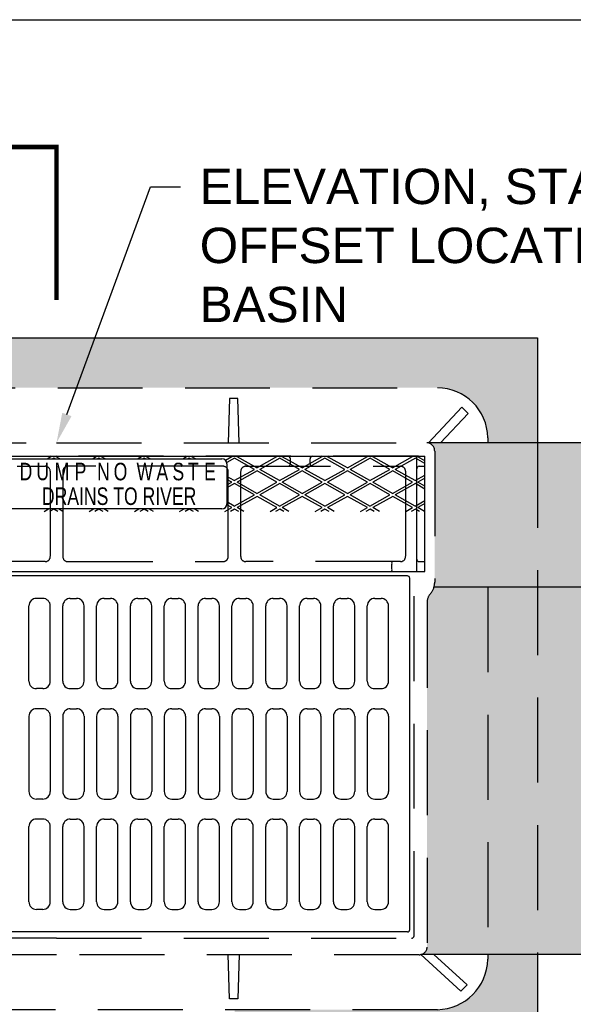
# Model space of a CAD drawing. Header units: feet. Extents: x 0 to 192, y -5 to 30.
# Tile 14 of 21: x 29.86 to 31.82, y 20.9 to 24.37. Entities that reach past the tile are written whole.
import ezdxf
from ezdxf import colors
from ezdxf.entities.mleader import LeaderData, LeaderLine
from ezdxf.enums import TextEntityAlignment as Align
from ezdxf.math import Vec2, Vec3

# ---------------------------------------------------------------- set-up
doc = ezdxf.new("R2010")
doc.units = ezdxf.units.FT
doc.header["$MEASUREMENT"] = 0
for name, pattern in [('B', [0.3, 0.25, -0.05]), ('F', [0.15000000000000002, 0.1, -0.05]), ('OhDOT_USTN3', [0.22, 0.165, -0.055])]:
    doc.linetypes.add(name, pattern=pattern)
doc.layers.add('COLUMNS', color=6, linetype='Continuous', plot=False)
for name, color, linetype in [('D-HATCH-PATT', 247, 'Continuous'), ('D-HATCH-SOLID', 255, 'Continuous'), ('D-TEXT', 9, 'Continuous'), ('DETAIL', 1, 'Continuous'), ('PV_X_EOP', 27, 'OhDOT_USTN3'), ('text', 9, 'Continuous')]:
    doc.layers.add(name, color=color, linetype=linetype)
doc.styles.add('HOLLOW', font='HOLLOW', dxfattribs={"width": 0.8})
doc.styles.get("Standard").update_dxf_attribs({"font": 'arial.ttf'})

msp = doc.modelspace()

# ---------------------------------------------------------------- hatches: boundary and pattern name
at = {"layer": 'D-HATCH-PATT', "linetype": 'Continuous'}
h = msp.add_hatch(dxfattribs=at)
h.set_pattern_fill('AR-CONC', color=256, scale=0.02125)
h.set_pattern_definition([(49.99999999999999, (-130.7826823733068, 6.369226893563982), (0.1524177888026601, -0.01333482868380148), [0.0159375, -0.1753125]), (355, (-130.7826823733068, 6.369226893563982), (-0.0294846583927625, 0.1598408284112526), [0.01275, -0.14025]), (100.45144446, (-130.7699808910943, 6.368115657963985), (0.1229331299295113, 0.1465059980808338), [0.01354479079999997, -0.1489926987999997]), (46.1842, (-130.7826823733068, 6.41172689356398), (0.2267887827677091, -0.03517284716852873), [0.02390624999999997, -0.2629687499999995]), (96.63563549, (-130.7637833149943, 6.408795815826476), (0.1986156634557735, 0.207000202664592), [0.020317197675, -0.223489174]), (351.1841639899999, (-130.7826823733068, 6.41172689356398), (0.1986156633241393, 0.2070002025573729), [0.019125, -0.2103750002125]), (21, (-130.7614323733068, 6.401101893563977), (0.1268427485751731, -0.08555651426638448), [0.0159375, -0.1753125]), (326, (-130.7614323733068, 6.401101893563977), (0.05170450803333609, 0.1540943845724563), [0.01275, -0.14025]), (71.45144474, (-130.7508621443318, 6.393972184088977), (0.1785472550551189, 0.06853786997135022), [0.013544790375, -0.1489926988]), (37.50000000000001, (-130.7826823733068, 6.369226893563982), (0.002583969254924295, 0.07073994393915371), [0, -0.13855, 0, -0.142375, 0, -0.14078125]), (7.499999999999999, (-130.7826823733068, 6.369226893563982), (0.05590227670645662, 0.08381248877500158), [0, -0.081175, 0, -0.1353625, 0, -0.05365625]), (327.5, (-130.8300698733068, 6.369226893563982), (0.1134372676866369, -0.004792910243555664), [0, -0.053125, 0, -0.16575, 0, -0.2199375]), (317.5, (-130.8513198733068, 6.369226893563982), (0.1239270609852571, 0.02127230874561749), [0, -0.0690625, 0, -0.110075, 0, -0.1561875])])
edge = h.paths.add_edge_path()
edge.add_line((31.69254893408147, 23.25096708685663), (28.29254893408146, 23.25096708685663))
edge.add_line((28.29254893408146, 23.25096708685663), (28.29254893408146, 22.88078686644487))
edge.add_line((28.29254893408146, 22.88078686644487), (28.46889906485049, 22.88078686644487))
edge.add_line((28.46889906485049, 22.88078686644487), (28.4688990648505, 22.89858956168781))
edge.add_arc((28.64516363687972, 22.89858956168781), 0.1762645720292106, 90.48737381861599, 179.999999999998, ccw=False)
edge.add_line((28.64366429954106, 23.0748477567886), (31.33693349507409, 23.0748477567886))
edge.add_arc((31.33767824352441, 22.89633538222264), 0.1785139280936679, 0.7235200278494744, 90.23903494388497, ccw=False)
edge.add_line((31.51617793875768, 22.89858956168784), (31.51617793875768, 22.88078686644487))
edge.add_line((31.51617793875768, 22.88078686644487), (31.69254893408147, 22.88078686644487))
edge.add_line((31.69254893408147, 22.88078686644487), (31.69254893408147, 23.25096708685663))
edge = h.paths.add_edge_path()
edge.add_line((30.62166116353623, 20.87901445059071), (30.62198791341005, 20.6997901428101))
edge.add_line((30.62198791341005, 20.6997901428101), (31.69254893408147, 20.70096708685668))
edge.add_line((31.69254893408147, 20.70096708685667), (31.69254893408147, 21.07366695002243))
edge.add_line((31.69254893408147, 21.07366695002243), (31.51617793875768, 21.07366695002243))
edge.add_line((31.51617793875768, 21.07366695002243), (31.51617793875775, 21.06349292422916))
edge.add_arc((31.3350565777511, 21.06013564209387), 0.1811524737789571, -88.93519295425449, 1.0619182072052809, ccw=False)
edge.add_line((31.3384229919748, 20.87901445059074), (30.62166116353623, 20.87901445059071))
edge = h.paths.add_edge_path()
edge.add_line((29.3637369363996, 20.70096708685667), (29.36369227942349, 20.87901445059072))
edge.add_line((29.36369227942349, 20.87901445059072), (28.65340931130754, 20.87901445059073))
edge.add_arc((28.65003614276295, 21.0601515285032), 0.1811684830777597, 181.0668494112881, 271.06684941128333, ccw=False)
edge.add_line((28.46889906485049, 21.05677835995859), (28.46889906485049, 21.07307534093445))
edge.add_line((28.46889906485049, 21.07307534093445), (28.29254893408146, 21.07307534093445))
edge.add_line((28.29254893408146, 21.07307534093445), (28.29254893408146, 20.70096708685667))
edge.add_line((28.29254893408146, 20.70096708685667), (29.3637369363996, 20.70096708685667))
at = {"layer": 'D-HATCH-SOLID', "linetype": 'Continuous'}
h = msp.add_hatch(color=255, dxfattribs=at)
h.dxf.hatch_style = 1
h.paths.add_polyline_path([(25.67171560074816, 22.88078686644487), (25.24672033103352, 22.88078686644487), (25.24673005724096, 22.37026798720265), (25.67171560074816, 22.37026798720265)])
h.paths.add_polyline_path([(25.67171560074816, 22.37026798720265), (25.24673005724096, 22.37026798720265), (25.24673634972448, 22.03998183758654), (25.10363984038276, 22.03998183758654), (25.38979136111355, 21.91388036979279), (25.24671560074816, 21.91388036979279), (25.24671560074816, 21.07307534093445), (25.67171560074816, 21.07307534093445)])
edge = h.paths.add_edge_path()
edge.add_arc((28.68622152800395, 22.85093494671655), 0.02989088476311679, 92.9258561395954, 180, ccw=False)
edge.add_line((28.68469578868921, 22.88078686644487), (25.74254893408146, 22.88078686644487))
edge.add_line((25.74254893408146, 22.88078686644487), (25.74254893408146, 22.37026798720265))
edge.add_line((25.74254893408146, 22.37026798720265), (28.65905352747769, 22.37026798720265))
edge.add_arc((28.72139534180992, 22.38890776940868), 0.06506875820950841, 180.6400256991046, 196.6463102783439, ccw=False)
edge.add_line((28.65633064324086, 22.38818093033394), (28.65633064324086, 22.85093494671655))
edge = h.paths.add_edge_path()
edge.add_arc((28.63674954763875, 22.31668727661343), 0.04646360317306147, 1.360219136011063, 35.80627580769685)
edge.add_arc((28.72139534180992, 22.38890776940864), 0.0650687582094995, 196.6463102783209, 223.8002770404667, ccw=False)
edge.add_line((28.65905352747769, 22.37026798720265), (25.74254893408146, 22.37026798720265))
edge.add_line((25.74254893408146, 22.37026798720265), (25.74254893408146, 21.07307534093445))
edge.add_line((25.74254893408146, 21.07307534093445), (28.7115652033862, 21.07307534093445))
edge.add_arc((28.71096198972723, 21.10084532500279), 0.02777653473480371, 181.8579664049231, 271.2443709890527, ccw=False)
edge.add_line((28.68320005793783, 21.09994475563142), (28.68320005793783, 22.31779023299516))
edge = h.paths.add_edge_path()
edge.add_line((34.24254893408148, 22.37026798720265), (31.32603243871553, 22.37026798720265))
edge.add_arc((31.26369062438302, 22.38890776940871), 0.06506875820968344, 316.1997229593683, 343.3536897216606, ccw=False)
edge.add_arc((31.34833641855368, 22.31668727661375), 0.0464636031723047, 144.1937241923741, 181.3602191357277)
edge.add_line((31.30188590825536, 22.31558432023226), (31.30188590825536, 21.10174589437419))
edge.add_arc((31.27412397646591, 21.10084532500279), 0.02777653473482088, -78.08786366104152, 1.85796640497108, ccw=False)
edge.add_line((31.27985737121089, 21.07366695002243), (34.24254893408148, 21.07366695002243))
edge.add_line((34.24254893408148, 21.07366695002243), (34.24254893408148, 22.37026798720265))
edge = h.paths.add_edge_path()
edge.add_line((34.24254893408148, 22.88078686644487), (31.29733869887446, 22.88078686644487))
edge.add_arc((31.29886443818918, 22.85093494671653), 0.02989088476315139, 5.7980287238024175e-12, 92.92585613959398, ccw=False)
edge.add_line((31.32875532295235, 22.85093494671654), (31.32875532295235, 22.38963460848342))
edge.add_arc((31.26369062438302, 22.3889077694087), 0.06506875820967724, -16.646310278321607, 0.6400256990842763, ccw=False)
edge.add_line((31.32603243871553, 22.37026798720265), (34.24254893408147, 22.37026798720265))
edge.add_line((34.24254893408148, 22.37026798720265), (34.24254893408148, 22.88078686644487))
h.paths.add_polyline_path([(34.73838699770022, 22.88078686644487), (34.31338226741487, 22.88078686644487), (34.31338226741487, 22.37026798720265), (34.73839672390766, 22.37026798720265)])
h.paths.add_polyline_path([(34.73838226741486, 21.91388036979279), (34.88145802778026, 21.91388036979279), (34.59530650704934, 22.03998183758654), (34.73840301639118, 22.03998183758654), (34.73839672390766, 22.37026798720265), (34.31338226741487, 22.37026798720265), (34.31338226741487, 21.07366695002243), (34.73838226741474, 21.07366695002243)])

# ---------------------------------------------------------------- linework, layer by layer
at = {"layer": 'COLUMNS'}
msp.add_lwpolyline([(6.09751995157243, 3.374450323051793), (6.097519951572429, 24.37445032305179), (36.59751995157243, 24.37445032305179), (36.59751995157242, 3.374450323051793)], close=True, dxfattribs=at)
at = {"layer": 'D-HATCH-PATT'}
for centre, radius, start, end in [((30.57691798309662, 22.80643406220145), 0.01770833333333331, 0, 90), ((30.80979909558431, 22.82416783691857), 0.008854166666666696, 0, 90), ((30.80979909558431, 22.80645950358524), 0.008854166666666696, 270, 0), ((30.89742228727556, 22.82416783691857), 0.008854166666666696, 90, 180), ((30.89742228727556, 22.80645950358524), 0.008854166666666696, 180, 270), ((31.27418360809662, 22.78875117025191), 0.008854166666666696, 90, 180), ((30.57691798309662, 22.66476739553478), 0.01770833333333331, 270, 0), ((31.18221666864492, 22.45509176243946), 0.00610793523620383, 97.53154537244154, 207.2738628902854), ((31.27418360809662, 22.47000117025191), 0.008854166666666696, 180, 270), ((31.18221666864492, 22.43178557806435), 0.006107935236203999, 152.7261371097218, 262.4684546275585), ((31.23212631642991, 22.40203340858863), 0.008854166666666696, 0, 90), ((29.92170964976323, 22.3046375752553), 0.0265625, 90, 180), ((29.94384506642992, 22.3046375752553), 0.0265625, 0, 90), ((30.04124089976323, 22.3046375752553), 0.0265625, 90, 180), ((30.06337631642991, 22.3046375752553), 0.0265625, 0, 90), ((30.16077214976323, 22.3046375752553), 0.0265625, 90, 180), ((30.18290756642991, 22.3046375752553), 0.0265625, 0, 90), ((30.28030339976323, 22.3046375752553), 0.0265625, 90, 180), ((30.30243881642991, 22.3046375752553), 0.0265625, 0, 90), ((30.39983464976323, 22.3046375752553), 0.0265625, 90, 180), ((30.42197006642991, 22.3046375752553), 0.0265625, 0, 90), ((30.51936589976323, 22.3046375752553), 0.0265625, 90, 180), ((30.54150131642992, 22.3046375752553), 0.0265625, 0, 90), ((30.63889714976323, 22.3046375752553), 0.0265625, 90, 180), ((30.66103256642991, 22.3046375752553), 0.0265625, 0, 90), ((30.75842839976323, 22.3046375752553), 0.0265625, 90, 180), ((30.78056381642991, 22.3046375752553), 0.0265625, 0, 90), ((30.87795964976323, 22.3046375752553), 0.0265625, 90, 180), ((30.90009506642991, 22.3046375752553), 0.0265625, 0, 90), ((30.99749089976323, 22.3046375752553), 0.0265625, 90, 180), ((31.01962631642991, 22.3046375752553), 0.0265625, 0, 90), ((31.11702214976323, 22.3046375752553), 0.0265625, 90, 180), ((31.13915756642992, 22.3046375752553), 0.0265625, 0, 90), ((29.92170964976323, 22.0390125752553), 0.0265625, 180, 270), ((29.94384506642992, 22.0390125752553), 0.0265625, 270, 0), ((30.04124089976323, 22.0390125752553), 0.0265625, 180, 270), ((30.06337631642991, 22.0390125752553), 0.0265625, 270, 0), ((30.16077214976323, 22.0390125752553), 0.0265625, 180, 270), ((30.18290756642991, 22.0390125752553), 0.0265625, 270, 0), ((30.28030339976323, 22.0390125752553), 0.0265625, 180, 270), ((30.30243881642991, 22.0390125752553), 0.0265625, 270, 0), ((30.39983464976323, 22.0390125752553), 0.0265625, 180, 270), ((30.42197006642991, 22.0390125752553), 0.0265625, 270, 0), ((30.51936589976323, 22.0390125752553), 0.0265625, 180, 270), ((30.54150131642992, 22.0390125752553), 0.0265625, 270, 0), ((30.63889714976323, 22.0390125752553), 0.0265625, 180, 270), ((30.66103256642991, 22.0390125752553), 0.0265625, 270, 0), ((30.75842839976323, 22.0390125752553), 0.0265625, 180, 270), ((30.78056381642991, 22.0390125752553), 0.0265625, 270, 0), ((30.87795964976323, 22.0390125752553), 0.0265625, 180, 270), ((30.90009506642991, 22.0390125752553), 0.0265625, 270, 0), ((30.99749089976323, 22.0390125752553), 0.0265625, 180, 270), ((31.01962631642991, 22.0390125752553), 0.0265625, 270, 0), ((31.11702214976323, 22.0390125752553), 0.0265625, 180, 270), ((31.13915756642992, 22.0390125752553), 0.0265625, 270, 0), ((29.92170964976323, 21.91505424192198), 0.0265625, 90, 180), ((29.94384506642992, 21.91505424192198), 0.0265625, 0, 90), ((30.04124089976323, 21.91505424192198), 0.0265625, 90, 180), ((30.06337631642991, 21.91505424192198), 0.0265625, 0, 90), ((30.16077214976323, 21.91505424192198), 0.0265625, 90, 180), ((30.18290756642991, 21.91505424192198), 0.0265625, 0, 90), ((30.28030339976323, 21.91505424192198), 0.0265625, 90, 180), ((30.30243881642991, 21.91505424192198), 0.0265625, 0, 90), ((30.39983464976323, 21.91505424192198), 0.0265625, 90, 180), ((30.42197006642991, 21.91505424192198), 0.0265625, 0, 90), ((30.51936589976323, 21.91505424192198), 0.0265625, 90, 180), ((30.54150131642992, 21.91505424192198), 0.0265625, 0, 90), ((30.63889714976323, 21.91505424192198), 0.0265625, 90, 180), ((30.66103256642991, 21.91505424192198), 0.0265625, 0, 90), ((30.75842839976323, 21.91505424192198), 0.0265625, 90, 180), ((30.78056381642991, 21.91505424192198), 0.0265625, 0, 90), ((30.87795964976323, 21.91505424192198), 0.0265625, 90, 180), ((30.90009506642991, 21.91505424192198), 0.0265625, 0, 90), ((30.99749089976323, 21.91505424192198), 0.0265625, 90, 180), ((31.01962631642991, 21.91505424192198), 0.0265625, 0, 90), ((31.11702214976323, 21.91505424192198), 0.0265625, 90, 180), ((31.13915756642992, 21.91505424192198), 0.0265625, 0, 90), ((29.92170964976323, 21.64942924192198), 0.0265625, 180, 270), ((29.94384506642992, 21.64942924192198), 0.0265625, 270, 0), ((30.04124089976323, 21.64942924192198), 0.0265625, 180, 270), ((30.06337631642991, 21.64942924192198), 0.0265625, 270, 0), ((30.16077214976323, 21.64942924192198), 0.0265625, 180, 270), ((30.18290756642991, 21.64942924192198), 0.0265625, 270, 0), ((30.28030339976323, 21.64942924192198), 0.0265625, 180, 270), ((30.30243881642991, 21.64942924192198), 0.0265625, 270, 0), ((30.39983464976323, 21.64942924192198), 0.0265625, 180, 270), ((30.42197006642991, 21.64942924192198), 0.0265625, 270, 0), ((30.51936589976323, 21.64942924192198), 0.0265625, 180, 270), ((30.54150131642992, 21.64942924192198), 0.0265625, 270, 0), ((30.63889714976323, 21.64942924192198), 0.0265625, 180, 270), ((30.66103256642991, 21.64942924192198), 0.0265625, 270, 0), ((30.75842839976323, 21.64942924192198), 0.0265625, 180, 270), ((30.78056381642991, 21.64942924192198), 0.0265625, 270, 0), ((30.87795964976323, 21.64942924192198), 0.0265625, 180, 270), ((30.90009506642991, 21.64942924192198), 0.0265625, 270, 0), ((30.99749089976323, 21.64942924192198), 0.0265625, 180, 270), ((31.01962631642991, 21.64942924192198), 0.0265625, 270, 0), ((31.11702214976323, 21.64942924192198), 0.0265625, 180, 270), ((31.13915756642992, 21.64942924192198), 0.0265625, 270, 0), ((29.92170964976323, 21.52547090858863), 0.0265625, 90, 180), ((29.94384506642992, 21.52547090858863), 0.0265625, 0, 90), ((30.04124089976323, 21.52547090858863), 0.0265625, 90, 180), ((30.06337631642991, 21.52547090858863), 0.0265625, 0, 90), ((30.16077214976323, 21.52547090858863), 0.0265625, 90, 180), ((30.18290756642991, 21.52547090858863), 0.0265625, 0, 90), ((30.28030339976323, 21.52547090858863), 0.0265625, 90, 180), ((30.30243881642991, 21.52547090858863), 0.0265625, 0, 90), ((30.39983464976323, 21.52547090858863), 0.0265625, 90, 180), ((30.42197006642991, 21.52547090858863), 0.0265625, 0, 90), ((30.51936589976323, 21.52547090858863), 0.0265625, 90, 180), ((30.54150131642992, 21.52547090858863), 0.0265625, 0, 90), ((30.63889714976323, 21.52547090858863), 0.0265625, 90, 180), ((30.66103256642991, 21.52547090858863), 0.0265625, 0, 90), ((30.75842839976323, 21.52547090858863), 0.0265625, 90, 180), ((30.78056381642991, 21.52547090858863), 0.0265625, 0, 90), ((30.87795964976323, 21.52547090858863), 0.0265625, 90, 180), ((30.90009506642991, 21.52547090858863), 0.0265625, 0, 90), ((30.99749089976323, 21.52547090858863), 0.0265625, 90, 180), ((31.01962631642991, 21.52547090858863), 0.0265625, 0, 90), ((31.11702214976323, 21.52547090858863), 0.0265625, 90, 180), ((31.13915756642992, 21.52547090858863), 0.0265625, 0, 90), ((29.92170964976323, 21.25984590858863), 0.0265625, 180, 270), ((29.94384506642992, 21.25984590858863), 0.0265625, 270, 0), ((30.04124089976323, 21.25984590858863), 0.0265625, 180, 270), ((30.06337631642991, 21.25984590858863), 0.0265625, 270, 0), ((30.16077214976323, 21.25984590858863), 0.0265625, 180, 270), ((30.18290756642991, 21.25984590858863), 0.0265625, 270, 0), ((30.28030339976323, 21.25984590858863), 0.0265625, 180, 270), ((30.30243881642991, 21.25984590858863), 0.0265625, 270, 0), ((30.39983464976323, 21.25984590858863), 0.0265625, 180, 270), ((30.42197006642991, 21.25984590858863), 0.0265625, 270, 0), ((30.51936589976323, 21.25984590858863), 0.0265625, 180, 270), ((30.54150131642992, 21.25984590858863), 0.0265625, 270, 0), ((30.63889714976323, 21.25984590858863), 0.0265625, 180, 270), ((30.66103256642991, 21.25984590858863), 0.0265625, 270, 0), ((30.75842839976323, 21.25984590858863), 0.0265625, 180, 270), ((30.78056381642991, 21.25984590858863), 0.0265625, 270, 0), ((30.87795964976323, 21.25984590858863), 0.0265625, 180, 270), ((30.90009506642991, 21.25984590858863), 0.0265625, 270, 0), ((30.99749089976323, 21.25984590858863), 0.0265625, 180, 270), ((31.01962631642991, 21.25984590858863), 0.0265625, 270, 0), ((31.11702214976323, 21.25984590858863), 0.0265625, 180, 270), ((31.13915756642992, 21.25984590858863), 0.0265625, 270, 0), ((31.23212631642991, 21.1624500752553), 0.008854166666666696, 270, 0)]:
    msp.add_arc(centre, radius, start, end, dxfattribs=at)
at = {"layer": 'D-TEXT'}
for p, q in [((28.69098048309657, 22.83302200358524), (31.29410548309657, 22.83302200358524)), ((29.40816798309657, 22.82414239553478), (30.57691798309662, 22.82414239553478)), ((29.95933739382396, 22.82414239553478), (29.97280222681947, 22.83171636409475)), ((29.97280222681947, 22.83171636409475), (29.97048108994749, 22.83302200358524)), ((29.98254498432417, 22.82623606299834), (29.97882290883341, 22.82414239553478)), ((29.98626705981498, 22.82414239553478), (29.98254498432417, 22.82623606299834)), ((29.99460887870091, 22.83302200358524), (29.99157503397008, 22.83131546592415)), ((30.00432715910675, 22.82414239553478), (29.99157503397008, 22.83131546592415)), ((30.11906415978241, 22.82414239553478), (30.13252899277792, 22.83171636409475)), ((30.13252899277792, 22.83171636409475), (30.13020785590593, 22.83302200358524)), ((30.14227175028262, 22.82623606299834), (30.13854967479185, 22.82414239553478)), ((30.14599382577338, 22.82414239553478), (30.14227175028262, 22.82623606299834)), ((30.15433564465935, 22.83302200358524), (30.15130179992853, 22.83131546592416)), ((30.16405392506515, 22.82414239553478), (30.15130179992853, 22.83131546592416)), ((30.27879092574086, 22.82414239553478), (30.29225575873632, 22.83171636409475)), ((30.29225575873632, 22.83171636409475), (30.28993462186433, 22.83302200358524)), ((30.30199851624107, 22.82623606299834), (30.2982764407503, 22.82414239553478)), ((30.30572059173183, 22.82414239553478), (30.30199851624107, 22.82623606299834)), ((30.31406241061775, 22.83302200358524), (30.31102856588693, 22.83131546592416)), ((30.3237806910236, 22.82414239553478), (30.31102856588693, 22.83131546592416)), ((30.43851769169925, 22.82414239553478), (30.45198252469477, 22.83171636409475)), ((30.45198252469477, 22.83171636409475), (30.44966138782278, 22.83302200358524)), ((30.46172528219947, 22.82623606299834), (30.4580032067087, 22.82414239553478)), ((30.46544735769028, 22.82414239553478), (30.46172528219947, 22.82623606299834)), ((30.4737891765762, 22.83302200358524), (30.47075533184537, 22.83131546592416)), ((30.48350745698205, 22.82414239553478), (30.47075533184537, 22.83131546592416)), ((30.58928878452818, 22.81910482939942), (30.61170929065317, 22.83171636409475)), ((30.62145204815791, 22.82623606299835), (30.59407094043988, 22.81083418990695)), ((30.59462631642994, 22.80643406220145), (30.59462631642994, 22.66476739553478)), ((30.69157267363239, 22.78679321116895), (30.62145204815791, 22.82623606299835)), ((30.6335159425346, 22.83302200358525), (30.63048209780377, 22.83131546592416)), ((30.7006027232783, 22.79187261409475), (30.63048209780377, 22.83131546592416)), ((30.7006027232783, 22.79187261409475), (30.77143605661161, 22.83171636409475)), ((30.78117881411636, 22.82623606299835), (30.710345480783, 22.78639231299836)), ((30.77143605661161, 22.83171636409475), (30.76911491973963, 22.83302200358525)), ((30.85129943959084, 22.78679321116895), (30.78117881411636, 22.82623606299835)), ((30.79324270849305, 22.83302200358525), (30.79020886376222, 22.83131546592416)), ((30.8603294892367, 22.79187261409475), (30.79020886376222, 22.83131546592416)), ((30.81865326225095, 22.80645950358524), (30.81865326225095, 22.82416783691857)), ((30.8603294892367, 22.79187261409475), (30.93116282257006, 22.83171636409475)), ((30.94090558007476, 22.82623606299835), (30.87007224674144, 22.78639231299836)), ((30.88856812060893, 22.80645950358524), (30.88856812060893, 22.82416783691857)), ((30.93116282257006, 22.83171636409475), (30.92884168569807, 22.83302200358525)), ((31.01102620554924, 22.78679321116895), (30.94090558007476, 22.82623606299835)), ((30.9529694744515, 22.83302200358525), (30.94993562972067, 22.83131546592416)), ((31.02005625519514, 22.79187261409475), (30.94993562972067, 22.83131546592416)), ((31.02005625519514, 22.79187261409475), (31.09088958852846, 22.83171636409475)), ((31.10063234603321, 22.82623606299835), (31.02979901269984, 22.78639231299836)), ((31.17075297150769, 22.78679321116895), (31.10063234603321, 22.82623606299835)), ((31.1126962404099, 22.83302200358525), (31.10966239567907, 22.83131546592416)), ((31.17978302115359, 22.79187261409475), (31.10966239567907, 22.83131546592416)), ((31.17978302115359, 22.79187261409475), (31.25061635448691, 22.83171636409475)), ((31.26035911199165, 22.82623606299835), (31.18952577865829, 22.78639231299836)), ((31.25061635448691, 22.83171636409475), (31.24829521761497, 22.83302200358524)), ((31.29446595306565, 22.80705096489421), (31.26035911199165, 22.82623606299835)), ((31.26532944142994, 22.42573033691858), (31.26532944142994, 22.83302200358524)), ((31.27242300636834, 22.83302200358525), (31.26938916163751, 22.83131546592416)), ((31.29446595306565, 22.81720977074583), (31.26938916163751, 22.83131546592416)), ((31.29410548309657, 22.42573033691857), (31.29410548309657, 22.83302200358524)), ((30.62073934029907, 22.74694946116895), (30.69157267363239, 22.78679321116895)), ((30.70131543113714, 22.78131291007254), (30.63048209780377, 22.74146916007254)), ((30.77143605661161, 22.74187005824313), (30.70131543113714, 22.78131291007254)), ((30.78046610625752, 22.74694946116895), (30.710345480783, 22.78639231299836)), ((30.78046610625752, 22.74694946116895), (30.85129943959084, 22.78679321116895)), ((30.86104219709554, 22.78131291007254), (30.79020886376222, 22.74146916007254)), ((30.93116282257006, 22.74187005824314), (30.86104219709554, 22.78131291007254)), ((30.94019287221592, 22.74694946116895), (30.87007224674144, 22.78639231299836)), ((30.94019287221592, 22.74694946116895), (31.01102620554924, 22.78679321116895)), ((31.02076896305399, 22.78131291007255), (30.94993562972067, 22.74146916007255)), ((31.09088958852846, 22.74187005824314), (31.02076896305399, 22.78131291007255)), ((31.09991963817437, 22.74694946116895), (31.02979901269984, 22.78639231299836)), ((31.09991963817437, 22.74694946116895), (31.17075297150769, 22.78679321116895)), ((31.18049572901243, 22.78131291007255), (31.10966239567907, 22.74146916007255)), ((31.25061635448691, 22.74187005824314), (31.18049572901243, 22.78131291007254)), ((31.25964640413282, 22.74694946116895), (31.18952577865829, 22.78639231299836)), ((31.27418360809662, 22.79760533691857), (31.29410548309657, 22.79760533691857)), ((30.62073934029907, 22.74694946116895), (30.59462631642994, 22.76163803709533)), ((30.61170929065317, 22.74187005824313), (30.59462631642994, 22.75147923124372)), ((30.59462631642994, 22.73226088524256), (30.61170929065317, 22.74187005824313)), ((30.62145204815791, 22.73638975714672), (30.59462631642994, 22.72130028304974)), ((30.69157267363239, 22.69694690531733), (30.62145204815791, 22.73638975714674)), ((30.7006027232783, 22.70202630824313), (30.63048209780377, 22.74146916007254)), ((30.7006027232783, 22.70202630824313), (30.77143605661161, 22.74187005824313)), ((30.78117881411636, 22.73638975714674), (30.710345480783, 22.69654600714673)), ((30.85129943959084, 22.69694690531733), (30.78117881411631, 22.73638975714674)), ((30.8603294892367, 22.70202630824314), (30.79020886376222, 22.74146916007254)), ((30.8603294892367, 22.70202630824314), (30.93116282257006, 22.74187005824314)), ((30.94090558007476, 22.73638975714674), (30.87007224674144, 22.69654600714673)), ((31.01102620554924, 22.69694690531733), (30.94090558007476, 22.73638975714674)), ((31.02005625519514, 22.70202630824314), (30.94993562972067, 22.74146916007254)), ((31.02005625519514, 22.70202630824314), (31.09088958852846, 22.74187005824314)), ((31.10063234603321, 22.73638975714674), (31.02979901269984, 22.69654600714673)), ((31.17075297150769, 22.69694690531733), (31.10063234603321, 22.73638975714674)), ((31.17978302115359, 22.70202630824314), (31.10966239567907, 22.74146916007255)), ((31.17978302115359, 22.70202630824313), (31.25061635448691, 22.74187005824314)), ((31.26035911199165, 22.73638975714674), (31.18952577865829, 22.69654600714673)), ((31.25964640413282, 22.74694946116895), (31.29446595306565, 22.76653545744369)), ((31.29446595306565, 22.71720465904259), (31.26035911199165, 22.73638975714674)), ((31.29446595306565, 22.75557485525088), (31.26938916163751, 22.74146916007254)), ((31.29446595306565, 22.72736346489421), (31.26938916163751, 22.74146916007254)), ((30.62073934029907, 22.65710315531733), (30.59462631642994, 22.67179173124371)), ((30.62073934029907, 22.65710315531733), (30.69157267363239, 22.69694690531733)), ((30.70131543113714, 22.69146660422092), (30.63048209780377, 22.65162285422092)), ((30.77143605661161, 22.65202375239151), (30.70131543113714, 22.69146660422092)), ((30.78046610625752, 22.65710315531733), (30.710345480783, 22.69654600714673)), ((30.78046610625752, 22.65710315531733), (30.85129943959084, 22.69694690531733)), ((30.86104219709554, 22.69146660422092), (30.79020886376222, 22.65162285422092)), ((30.93116282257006, 22.65202375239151), (30.86104219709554, 22.69146660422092)), ((30.94019287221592, 22.65710315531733), (30.87007224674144, 22.69654600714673)), ((30.94019287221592, 22.65710315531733), (31.01102620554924, 22.69694690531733)), ((31.02076896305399, 22.69146660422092), (30.94993562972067, 22.65162285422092)), ((31.09088958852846, 22.65202375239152), (31.02076896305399, 22.69146660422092)), ((31.09991963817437, 22.65710315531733), (31.02979901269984, 22.69654600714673)), ((31.09991963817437, 22.65710315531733), (31.17075297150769, 22.69694690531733)), ((31.18049572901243, 22.69146660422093), (31.10966239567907, 22.65162285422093)), ((31.25061635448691, 22.65202375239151), (31.18049572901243, 22.69146660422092)), ((31.25964640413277, 22.65710315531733), (31.18952577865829, 22.69654600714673)), ((31.25964640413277, 22.65710315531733), (31.29446595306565, 22.67668915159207)), ((30.57691798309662, 22.64705906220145), (29.40816798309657, 22.64705906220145)), ((29.94841534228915, 22.63830612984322), (29.96397611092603, 22.64705906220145)), ((29.98254498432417, 22.64654345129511), (29.96790085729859, 22.63830612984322)), ((29.9971891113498, 22.6383061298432), (29.98254498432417, 22.64654345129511)), ((30.01524921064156, 22.6383061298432), (29.99968844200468, 22.64705906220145)), ((30.1081421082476, 22.63830612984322), (30.12370287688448, 22.64705906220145)), ((30.14227175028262, 22.64654345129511), (30.12762762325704, 22.63830612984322)), ((30.1569158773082, 22.6383061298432), (30.14227175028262, 22.64654345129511)), ((30.17497597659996, 22.6383061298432), (30.15941520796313, 22.64705906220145)), ((30.26786887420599, 22.63830612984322), (30.28342964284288, 22.64705906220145)), ((30.30199851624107, 22.64654345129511), (30.28735438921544, 22.63830612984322)), ((30.31664264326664, 22.63830612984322), (30.30199851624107, 22.64654345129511)), ((30.33470274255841, 22.63830612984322), (30.31914197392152, 22.64705906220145)), ((30.42759564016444, 22.63830612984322), (30.44315640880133, 22.64705906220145)), ((30.46172528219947, 22.64654345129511), (30.44708115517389, 22.63830612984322)), ((30.47636940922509, 22.63830612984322), (30.46172528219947, 22.64654345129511)), ((30.49442950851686, 22.63830612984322), (30.47886873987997, 22.64705906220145)), ((30.58732240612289, 22.63830612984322), (30.61170929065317, 22.65202375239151)), ((30.61170929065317, 22.65202375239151), (30.59437183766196, 22.66177606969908)), ((30.62145204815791, 22.64654345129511), (30.60680792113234, 22.63830612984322)), ((30.63609617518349, 22.63830612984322), (30.62145204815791, 22.64654345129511)), ((30.65415627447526, 22.63830612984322), (30.63048209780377, 22.65162285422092)), ((30.74704917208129, 22.63830612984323), (30.77143605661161, 22.65202375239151)), ((30.78117881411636, 22.64654345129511), (30.76653468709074, 22.63830612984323)), ((30.79582294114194, 22.63830612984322), (30.78117881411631, 22.64654345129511)), ((30.8138830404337, 22.63830612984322), (30.79020886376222, 22.65162285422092)), ((30.90677593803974, 22.63830612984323), (30.93116282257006, 22.65202375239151)), ((30.94090558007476, 22.64654345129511), (30.92626145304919, 22.63830612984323)), ((30.95554970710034, 22.63830612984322), (30.94090558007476, 22.64654345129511)), ((30.97360980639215, 22.63830612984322), (30.94993562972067, 22.65162285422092)), ((31.06650270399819, 22.63830612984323), (31.09088958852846, 22.65202375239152)), ((31.10063234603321, 22.64654345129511), (31.08598821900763, 22.63830612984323)), ((31.11527647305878, 22.63830612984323), (31.10063234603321, 22.64654345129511)), ((31.13333657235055, 22.63830612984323), (31.10966239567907, 22.65162285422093)), ((31.22622946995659, 22.63830612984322), (31.25061635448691, 22.65202375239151)), ((31.26035911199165, 22.64654345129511), (31.24571498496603, 22.63830612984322)), ((31.27500323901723, 22.63830612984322), (31.26035911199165, 22.64654345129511)), ((31.29446595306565, 22.66572854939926), (31.26938916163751, 22.65162285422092)), ((31.293063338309, 22.63830612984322), (31.26938916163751, 22.65162285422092)), ((31.27418360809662, 22.46114700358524), (31.29410548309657, 22.46114700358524)), ((28.69098048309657, 22.42573033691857), (31.29410548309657, 22.42573033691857)), ((31.17678777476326, 22.43458450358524), (31.17678777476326, 22.45229283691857)), ((31.23212631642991, 22.41088757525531), (28.75295964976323, 22.41088757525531)), ((31.2409804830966, 21.1624500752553), (31.2409804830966, 22.40203340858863)), ((29.94384506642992, 22.3312000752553), (29.92170964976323, 22.3312000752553)), ((30.04124089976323, 22.3312000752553), (30.06337631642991, 22.3312000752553)), ((30.16077214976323, 22.3312000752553), (30.18290756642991, 22.3312000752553)), ((30.28030339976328, 22.3312000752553), (30.30243881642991, 22.3312000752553)), ((30.39983464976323, 22.3312000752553), (30.42197006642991, 22.3312000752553)), ((30.51936589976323, 22.3312000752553), (30.54150131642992, 22.3312000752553)), ((30.63889714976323, 22.3312000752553), (30.66103256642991, 22.3312000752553)), ((30.75842839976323, 22.3312000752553), (30.78056381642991, 22.3312000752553)), ((30.87795964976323, 22.3312000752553), (30.90009506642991, 22.3312000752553)), ((30.99749089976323, 22.3312000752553), (31.01962631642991, 22.3312000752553)), ((31.11702214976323, 22.3312000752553), (31.13915756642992, 22.3312000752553)), ((29.89514714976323, 22.0390125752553), (29.89514714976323, 22.3046375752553)), ((29.97040756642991, 22.0390125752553), (29.97040756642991, 22.3046375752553)), ((30.01467839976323, 22.0390125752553), (30.01467839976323, 22.3046375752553)), ((30.08993881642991, 22.0390125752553), (30.08993881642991, 22.3046375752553)), ((30.13420964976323, 22.0390125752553), (30.13420964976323, 22.3046375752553)), ((30.20947006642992, 22.0390125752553), (30.20947006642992, 22.3046375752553)), ((30.25374089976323, 22.0390125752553), (30.25374089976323, 22.3046375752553)), ((30.32900131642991, 22.0390125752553), (30.32900131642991, 22.3046375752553)), ((30.37327214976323, 22.0390125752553), (30.37327214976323, 22.3046375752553)), ((30.44853256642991, 22.0390125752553), (30.44853256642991, 22.3046375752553)), ((30.49280339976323, 22.0390125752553), (30.49280339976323, 22.3046375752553)), ((30.56806381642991, 22.0390125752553), (30.56806381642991, 22.3046375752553)), ((30.61233464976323, 22.0390125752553), (30.61233464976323, 22.3046375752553)), ((30.68759506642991, 22.0390125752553), (30.68759506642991, 22.3046375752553)), ((30.73186589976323, 22.0390125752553), (30.73186589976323, 22.3046375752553)), ((30.80712631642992, 22.0390125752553), (30.80712631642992, 22.3046375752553)), ((30.85139714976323, 22.0390125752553), (30.85139714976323, 22.3046375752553)), ((30.92665756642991, 22.0390125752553), (30.92665756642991, 22.3046375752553)), ((30.97092839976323, 22.0390125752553), (30.97092839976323, 22.3046375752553)), ((31.04618881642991, 22.0390125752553), (31.04618881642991, 22.3046375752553)), ((31.09045964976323, 22.0390125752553), (31.09045964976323, 22.3046375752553)), ((31.16572006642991, 22.0390125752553), (31.16572006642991, 22.3046375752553)), ((29.94384506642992, 22.01245007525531), (29.92170964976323, 22.01245007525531)), ((30.04124089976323, 22.01245007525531), (30.06337631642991, 22.01245007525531)), ((30.16077214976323, 22.01245007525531), (30.18290756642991, 22.01245007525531)), ((30.28030339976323, 22.01245007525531), (30.30243881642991, 22.01245007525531)), ((30.39983464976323, 22.01245007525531), (30.42197006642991, 22.01245007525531)), ((30.51936589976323, 22.01245007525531), (30.54150131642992, 22.01245007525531)), ((30.63889714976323, 22.01245007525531), (30.66103256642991, 22.01245007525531)), ((30.75842839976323, 22.01245007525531), (30.78056381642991, 22.01245007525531)), ((30.87795964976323, 22.01245007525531), (30.90009506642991, 22.01245007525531)), ((30.99749089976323, 22.01245007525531), (31.01962631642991, 22.01245007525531)), ((31.11702214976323, 22.01245007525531), (31.13915756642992, 22.01245007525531)), ((29.94384506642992, 21.94161674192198), (29.92170964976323, 21.94161674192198)), ((30.04124089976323, 21.94161674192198), (30.06337631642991, 21.94161674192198)), ((30.16077214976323, 21.94161674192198), (30.18290756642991, 21.94161674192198)), ((30.28030339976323, 21.94161674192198), (30.30243881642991, 21.94161674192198)), ((30.39983464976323, 21.94161674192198), (30.42197006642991, 21.94161674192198)), ((30.51936589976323, 21.94161674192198), (30.54150131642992, 21.94161674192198)), ((30.63889714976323, 21.94161674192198), (30.66103256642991, 21.94161674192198)), ((30.75842839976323, 21.94161674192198), (30.78056381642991, 21.94161674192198)), ((30.87795964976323, 21.94161674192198), (30.90009506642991, 21.94161674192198)), ((30.99749089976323, 21.94161674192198), (31.01962631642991, 21.94161674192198)), ((31.11702214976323, 21.94161674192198), (31.13915756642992, 21.94161674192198)), ((29.89514714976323, 21.91505424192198), (29.89514714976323, 21.64942924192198)), ((29.97040756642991, 21.91505424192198), (29.97040756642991, 21.64942924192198)), ((30.01467839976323, 21.91505424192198), (30.01467839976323, 21.64942924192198)), ((30.08993881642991, 21.91505424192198), (30.08993881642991, 21.64942924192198)), ((30.13420964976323, 21.91505424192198), (30.13420964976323, 21.64942924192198)), ((30.20947006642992, 21.91505424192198), (30.20947006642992, 21.64942924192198)), ((30.25374089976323, 21.91505424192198), (30.25374089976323, 21.64942924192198)), ((30.32900131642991, 21.91505424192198), (30.32900131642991, 21.64942924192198)), ((30.37327214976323, 21.91505424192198), (30.37327214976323, 21.64942924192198)), ((30.44853256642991, 21.91505424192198), (30.44853256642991, 21.64942924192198)), ((30.49280339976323, 21.91505424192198), (30.49280339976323, 21.64942924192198)), ((30.56806381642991, 21.91505424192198), (30.56806381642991, 21.64942924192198)), ((30.61233464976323, 21.91505424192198), (30.61233464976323, 21.64942924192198)), ((30.68759506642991, 21.91505424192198), (30.68759506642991, 21.64942924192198)), ((30.73186589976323, 21.91505424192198), (30.73186589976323, 21.64942924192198)), ((30.80712631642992, 21.91505424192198), (30.80712631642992, 21.64942924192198)), ((30.85139714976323, 21.91505424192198), (30.85139714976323, 21.64942924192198)), ((30.92665756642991, 21.91505424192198), (30.92665756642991, 21.64942924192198)), ((30.97092839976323, 21.91505424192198), (30.97092839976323, 21.64942924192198)), ((31.04618881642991, 21.91505424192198), (31.04618881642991, 21.64942924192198)), ((31.09045964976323, 21.91505424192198), (31.09045964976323, 21.64942924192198)), ((31.16572006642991, 21.91505424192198), (31.16572006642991, 21.64942924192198)), ((29.94384506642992, 21.62286674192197), (29.92170964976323, 21.62286674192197)), ((30.04124089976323, 21.62286674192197), (30.06337631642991, 21.62286674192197)), ((30.16077214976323, 21.62286674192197), (30.18290756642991, 21.62286674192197)), ((30.28030339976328, 21.62286674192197), (30.30243881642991, 21.62286674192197)), ((30.39983464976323, 21.62286674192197), (30.42197006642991, 21.62286674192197)), ((30.51936589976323, 21.62286674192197), (30.54150131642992, 21.62286674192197)), ((30.63889714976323, 21.62286674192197), (30.66103256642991, 21.62286674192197)), ((30.75842839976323, 21.62286674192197), (30.78056381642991, 21.62286674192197)), ((30.87795964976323, 21.62286674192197), (30.90009506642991, 21.62286674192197)), ((30.99749089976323, 21.62286674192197), (31.01962631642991, 21.62286674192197)), ((31.11702214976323, 21.62286674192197), (31.13915756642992, 21.62286674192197)), ((29.89514714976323, 21.25984590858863), (29.89514714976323, 21.52547090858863)), ((29.94384506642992, 21.55203340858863), (29.92170964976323, 21.55203340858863)), ((29.97040756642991, 21.25984590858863), (29.97040756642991, 21.52547090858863)), ((30.01467839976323, 21.25984590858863), (30.01467839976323, 21.52547090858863)), ((30.04124089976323, 21.55203340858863), (30.06337631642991, 21.55203340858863)), ((30.08993881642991, 21.25984590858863), (30.08993881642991, 21.52547090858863)), ((30.13420964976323, 21.25984590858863), (30.13420964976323, 21.52547090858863)), ((30.16077214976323, 21.55203340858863), (30.18290756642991, 21.55203340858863)), ((30.20947006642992, 21.25984590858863), (30.20947006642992, 21.52547090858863)), ((30.25374089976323, 21.25984590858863), (30.25374089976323, 21.52547090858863)), ((30.28030339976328, 21.55203340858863), (30.30243881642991, 21.55203340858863)), ((30.32900131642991, 21.25984590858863), (30.32900131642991, 21.52547090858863)), ((30.37327214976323, 21.25984590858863), (30.37327214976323, 21.52547090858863)), ((30.39983464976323, 21.55203340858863), (30.42197006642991, 21.55203340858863)), ((30.44853256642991, 21.25984590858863), (30.44853256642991, 21.52547090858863)), ((30.49280339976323, 21.25984590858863), (30.49280339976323, 21.52547090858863)), ((30.51936589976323, 21.55203340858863), (30.54150131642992, 21.55203340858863)), ((30.56806381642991, 21.25984590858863), (30.56806381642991, 21.52547090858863)), ((30.61233464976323, 21.25984590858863), (30.61233464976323, 21.52547090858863)), ((30.63889714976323, 21.55203340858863), (30.66103256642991, 21.55203340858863)), ((30.68759506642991, 21.25984590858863), (30.68759506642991, 21.52547090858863)), ((30.73186589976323, 21.25984590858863), (30.73186589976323, 21.52547090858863)), ((30.75842839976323, 21.55203340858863), (30.78056381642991, 21.55203340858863)), ((30.80712631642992, 21.25984590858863), (30.80712631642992, 21.52547090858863)), ((30.85139714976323, 21.25984590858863), (30.85139714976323, 21.52547090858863)), ((30.87795964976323, 21.55203340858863), (30.90009506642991, 21.55203340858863)), ((30.92665756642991, 21.25984590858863), (30.92665756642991, 21.52547090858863)), ((30.97092839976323, 21.25984590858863), (30.97092839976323, 21.52547090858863)), ((30.99749089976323, 21.55203340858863), (31.01962631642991, 21.55203340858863)), ((31.04618881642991, 21.25984590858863), (31.04618881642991, 21.52547090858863)), ((31.09045964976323, 21.25984590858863), (31.09045964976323, 21.52547090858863)), ((31.11702214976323, 21.55203340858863), (31.13915756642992, 21.55203340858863)), ((31.16572006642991, 21.25984590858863), (31.16572006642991, 21.52547090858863)), ((29.94384506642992, 21.23328340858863), (29.92170964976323, 21.23328340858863)), ((30.04124089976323, 21.23328340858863), (30.06337631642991, 21.23328340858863)), ((30.16077214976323, 21.23328340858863), (30.18290756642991, 21.23328340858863)), ((30.28030339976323, 21.23328340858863), (30.30243881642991, 21.23328340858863)), ((30.39983464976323, 21.23328340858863), (30.42197006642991, 21.23328340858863)), ((30.51936589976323, 21.23328340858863), (30.54150131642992, 21.23328340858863)), ((30.63889714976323, 21.23328340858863), (30.66103256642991, 21.23328340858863)), ((30.75842839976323, 21.23328340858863), (30.78056381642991, 21.23328340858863)), ((30.87795964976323, 21.23328340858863), (30.90009506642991, 21.23328340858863)), ((30.99749089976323, 21.23328340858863), (31.01962631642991, 21.23328340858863)), ((31.11702214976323, 21.23328340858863), (31.13915756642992, 21.23328340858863)), ((31.23212631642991, 21.15359590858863), (28.75295964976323, 21.15359590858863))]:
    msp.add_line(p, q, dxfattribs=at)
at = {"layer": 'DETAIL', "linetype": 'Continuous'}
for points in [[(28.29254893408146, 23.25096708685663), (31.69254893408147, 23.25096708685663)], [(31.69254893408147, 23.25096708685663), (31.69254893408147, 22.88078686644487)], [(34.73838699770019, 22.88078686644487), (31.30039017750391, 22.88078686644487)], [(34.24254893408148, 22.37026798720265), (31.32602149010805, 22.37026798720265)], [(34.73838226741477, 21.07366695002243), (31.27985737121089, 21.07366695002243)], [(31.69254893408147, 21.07366695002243), (31.69254893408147, 20.70096708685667)]]:
    msp.add_lwpolyline(points, dxfattribs=at)
at = {"layer": 'PV_X_EOP', "linetype": 'F', "ltscale": 3}
for points in [[(28.46889906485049, 22.88078686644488), (28.46889906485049, 22.89858956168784, -0.4167071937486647), (28.64666297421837, 23.0748477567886), (31.33842299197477, 23.0748477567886, -0.4093015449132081), (31.51617793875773, 22.89858956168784), (31.51617793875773, 22.88078686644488)], [(29.95269925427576, 22.79760533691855, -0.4142132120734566), (29.97040756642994, 22.77989700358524), (29.97040756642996, 22.47885533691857, -0.4142135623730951), (29.95269923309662, 22.46114700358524), (29.40374089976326, 22.46114700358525, -0.4142135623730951), (29.38603256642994, 22.47885533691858), (29.38603256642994, 22.77989700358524, -0.4142135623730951), (29.40374089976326, 22.79760533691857), (29.95236539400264, 22.79760533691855)], [(29.99254298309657, 21.1312924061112), (28.73843461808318, 21.1312924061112, -0.3619386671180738), (28.72947814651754, 21.13875314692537), (28.72947814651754, 22.42573033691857)], [(29.99254298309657, 21.1312924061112), (31.24665134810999, 21.1312924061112, 0.3619386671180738), (31.25560781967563, 21.13875314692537), (31.25560781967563, 22.42573033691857)], [(31.51617793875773, 21.07366695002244), (31.51617793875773, 21.05677835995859, -0.4033831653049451), (31.33842299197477, 20.87901445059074), (28.64666297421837, 20.87901445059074, -0.4033477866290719), (28.46889906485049, 21.05677835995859), (28.46889906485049, 21.07307534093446)]]:
    msp.add_lwpolyline(points, format="xyb", dxfattribs=at)
for points in [[(30.63761128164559, 22.88078686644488), (30.63313304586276, 23.0375251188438), (30.60328112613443, 23.0375251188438), (30.59880289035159, 22.88078686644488)], [(31.30631699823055, 22.87988186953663), (31.42428504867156, 23.006177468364)], [(31.42428504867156, 23.006177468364), (31.44667622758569, 22.98378628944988), (31.34933409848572, 22.88078686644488)], [(31.69254893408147, 22.88078686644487), (31.69254893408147, 21.07366695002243)], [(28.71491682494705, 22.83302200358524), (29.99254298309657, 22.83302200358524)], [(31.27016914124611, 22.83302200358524), (29.99254298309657, 22.83302200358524)], [(31.51617793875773, 22.37026798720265), (31.51617793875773, 21.07366695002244)], [(30.63761128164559, 21.07366695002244), (30.63313304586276, 20.91692869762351), (30.60328112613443, 20.91692869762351), (30.59880289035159, 21.07366695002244)], [(31.27985737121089, 21.07366695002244), (31.4213025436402, 20.94470223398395), (31.44369372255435, 20.96709341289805), (31.32553353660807, 21.07366695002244)]]:
    msp.add_lwpolyline(points, dxfattribs=at)
for points in [[(29.99254298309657, 22.88078686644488), (31.30039017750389, 22.88078686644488, -0.3993346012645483), (31.32875532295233, 22.85093494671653), (31.32875532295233, 22.38818093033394, -0.1606299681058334), (31.31555970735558, 22.34961983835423), (31.3155597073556, 22.34961983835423, 0.205707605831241), (31.30188590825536, 22.31558432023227), (31.30188590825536, 21.09994475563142, -0.4110803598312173), (31.27352076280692, 21.07307534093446), (29.99254298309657, 21.07307534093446), (28.71156520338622, 21.07307534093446, -0.4110803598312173), (28.68320005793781, 21.09994475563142), (28.68320005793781, 22.31558432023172, 0.2057076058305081), (28.66952625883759, 22.34961983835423), (28.66952625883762, 22.34961983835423, -0.1606299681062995), (28.65633064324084, 22.38818093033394), (28.65633064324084, 22.85093494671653, -0.3993346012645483), (28.68469578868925, 22.88078686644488)], [(30.01467839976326, 22.77989700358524), (30.01467839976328, 22.47885533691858, 0.4142135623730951), (30.03238673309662, 22.46114700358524), (30.58134506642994, 22.46114700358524, 0.4142135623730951), (30.59905339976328, 22.47885533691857), (30.59905339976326, 22.77989700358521, 0.4142135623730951), (30.58134506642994, 22.79760533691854), (30.03238673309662, 22.79760533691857, 0.4142135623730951)], [(31.22568692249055, 22.77989700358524), (31.22568692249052, 22.47885533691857, -0.4142135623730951), (31.20797858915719, 22.46114700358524), (30.66103256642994, 22.46114700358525, -0.4142135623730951), (30.64332423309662, 22.47885533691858), (30.6433242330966, 22.77989700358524, -0.4142135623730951), (30.66103256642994, 22.79760533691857), (31.20797858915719, 22.79760533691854, -0.4142135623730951)]]:
    msp.add_lwpolyline(points, format="xyb", close=True, dxfattribs=at)
at = {"layer": 'text', "linetype": 'B'}
msp.add_lwpolyline([(29.60712350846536, 23.92511347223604, 0.0159375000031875, 0.0159375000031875, 0), (29.99254893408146, 23.92511347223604, 0.0159375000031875, 0.0159375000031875, 0), (29.99254893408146, 23.38514563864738, 0, 0, 0)], format="xyseb", dxfattribs=at)

# ---------------------------------------------------------------- texts
at = {"layer": 'D-TEXT', "style": 'HOLLOW', "width": 0.75}
for s, p in [('D', (29.88457345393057, 22.77908722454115)), ('U', (29.94366479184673, 22.77908722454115)), ('M', (30.01174829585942, 22.77908722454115)), ('P', (30.07726260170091, 22.77908722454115)), ('N', (30.15819204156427, 22.77908722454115)), ('O', (30.21856799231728, 22.77908722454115)), ('W', (30.3046358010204, 22.77908722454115)), ('A', (30.36629632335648, 22.77908722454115)), ('S', (30.4228184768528, 22.77908722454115)), ('T', (30.47548684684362, 22.77908722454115)), ('E', (30.53457818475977, 22.77908722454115)), ('DRAINS TO RIVER', (30.21367709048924, 22.69206482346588))]:
    msp.add_text(s, height=0.06197916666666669, dxfattribs=at).set_placement(p, align=Align.MIDDLE)

# ---------------------------------------------------------------- leaders
at = {"layer": 'D-TEXT'}
ml = msp.add_multileader_mtext('Standard', dxfattribs=at)
ml.set_content('ELEVATION, STATION, AND OFFSET LOCATION FOR CATCH BASIN', color=256)
ml.set_leader_properties(color=256, linetype='ByLayer', lineweight=-1)
ml.build(insert=Vec2(0, 0))
ml.multileader.update_dxf_attribs({"dogleg_length": 0.125, "arrow_head_size": 0.10625})
ctx = ml.context
ctx.base_point, ctx.char_height, ctx.arrow_head_size, ctx.landing_gap_size, ctx.plane_origin = Vec3(30.4305039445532, 23.78483635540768), 0.125, 0.10625, 0.068, Vec3(28.70518430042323, 23.64309229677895)
notes = []
notes.append((ctx, [(0, (1, 1, 0), (30.3242539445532, 23.78483635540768), (1, 0), 0.10625, [(0, [(29.99254298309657, 22.88078686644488)], 0, [])])]))
ctx.mtext.insert, ctx.mtext.width, ctx.mtext.defined_height, ctx.mtext.flow_direction = Vec3(30.4985039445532, 23.84840218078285), 2.783800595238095, 0.8947626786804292, 5
for ctx, leaders in notes:
    for number, flags, end, landing, length, lines in leaders:
        leader = LeaderData()
        leader.index, (leader.has_last_leader_line, leader.has_dogleg_vector, leader.attachment_direction) = number, flags
        leader.last_leader_point, leader.dogleg_vector, leader.dogleg_length = Vec3(end), Vec3(landing), length
        for number, points, colour, breaks in lines:
            line = LeaderLine()
            line.index, line.vertices, line.color, line.breaks = number, Vec3.list(points), colors.encode_raw_color(colour), breaks
            leader.lines.append(line)
        ctx.leaders.append(leader)

doc.saveas('drawing.dxf')
